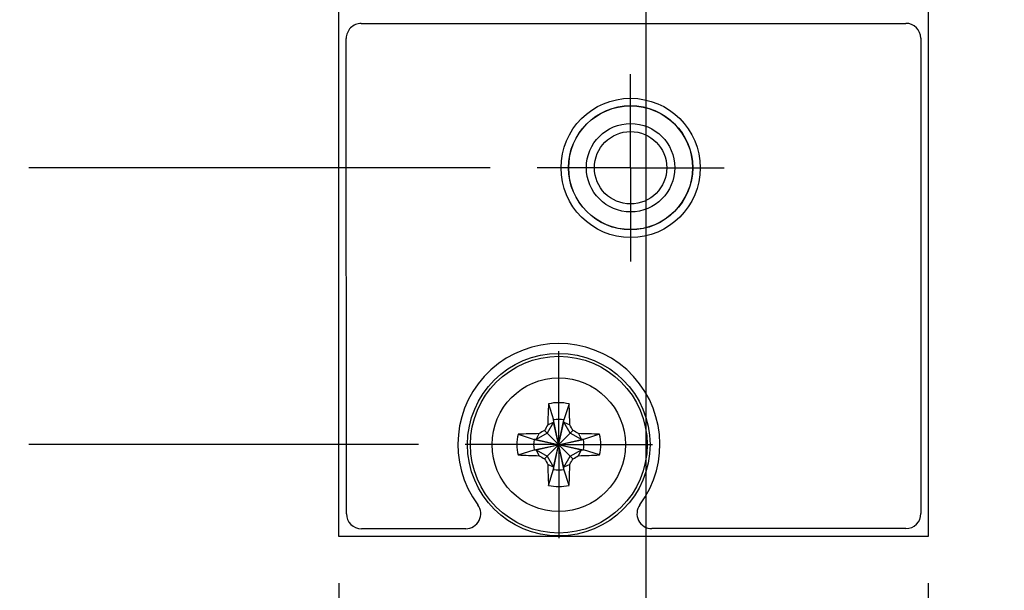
# Model space of a CAD drawing. Header units: inches. Extents: x 0.2 to 16.8, y 0.2 to 10.8.
# Tile 4 of 77: x 3 to 4.4, y 3 to 3.7. Entities that reach past the tile are written whole.
import ezdxf

# ---------------------------------------------------------------- set-up
doc = ezdxf.new("R2010")
doc.units = ezdxf.units.IN
doc.header["$LTSCALE"] = 0.935
doc.header["$MEASUREMENT"] = 0
doc.linetypes.add('CENTER', pattern=[0.6, 0.375, -0.075, 0.075, -0.075])
doc.layers.get('0').update_dxf_attribs({"linetype": 'CONTINUOUS'})
doc.layers.add('02___PRT_ALL_AXES', color=7, linetype='CONTINUOUS')
doc.layers.add('DIMENSIONS', color=7, linetype='CONTINUOUS')
doc.styles.get("Standard").update_dxf_attribs({"font": 'txt', "width": 0.8})
doc.dimstyles.new('DIMSTYLE_1', dxfattribs={"dimtxt": 0.125, "dimasz": 0.18, "dimexe": 0.125, "dimexo": 0.0625, "dimgap": 0.09, "dimtad": 0, "dimtih": 1, "dimtoh": 1, "dimzin": 4, "dimdsep": 46, "dimtxsty": 'STANDARD', "dimblk": '_FILLED', "dimblk1": '_FILLED', "dimblk2": '_FILLED', "dimcen": 0.09, "dimadec": 0, "dimazin": 0, "dimtp": 0.01, "dimtm": 0.01, "dimtfac": 1, "dimtofl": 0, "dimtmove": 0, "dimatfit": 3, "dimldrblk": '_FILLED', "dimfxl": 1, "dimtolj": 1, "dimtzin": 4, "dimarcsym": 0})

# ---------------------------------------------------------------- blocks, each defined once
blk = doc.blocks.new('*D3')
at = {"layer": 'DIMENSIONS', "color": 2, "linetype": 'CONTINUOUS'}
blk.add_line((4.2509, 2.9757), (4.2509, 2.6007), dxfattribs=at)
at = {"layer": 'DIMENSIONS', "color": 2, "linetype": 'CONTINUOUS', "insert": (4.1884, 2.5382), "char_height": 0.125, "width": 1.025, "attachment_point": 3, "rotation": 90, "line_spacing_factor": 0.9}
blk.add_mtext('.49{\\Ftxt.shx;\\W1.000000;\\H0.125000; }[12.5]', dxfattribs=at)
blk = doc.blocks.new('_FILLED')
at = {"color": 0, "linetype": 'BYBLOCK'}
blk.add_solid([(0, 0), (-1, 0.1736), (-1, -0.1736)], dxfattribs=at)
blk = doc.blocks.new('*D4')
at = {"layer": 'DIMENSIONS', "color": 2, "linetype": 'CONTINUOUS'}
blk.add_line((3.4629, 2.9757), (3.4629, 2.6007), dxfattribs=at)
at = {"layer": 'DIMENSIONS', "color": 2, "linetype": 'CONTINUOUS', "insert": (3.4004, 2.5382), "char_height": 0.125, "width": 1.025, "attachment_point": 3, "rotation": 90, "line_spacing_factor": 0.9}
blk.add_mtext('-.29{\\Ftxt.shx;\\W1.000000;\\H0.125000; }[7.5]', dxfattribs=at)
blk = doc.blocks.new('*D11')
at = {"layer": 'DIMENSIONS', "color": 2, "linetype": 'CONTINUOUS'}
blk.add_line((3.6653, 3.5307), (3.0486, 3.5307), dxfattribs=at)
at = {"layer": 'DIMENSIONS', "color": 2, "linetype": 'CONTINUOUS', "insert": (2.9861, 3.5932), "char_height": 0.125, "width": 0.925, "attachment_point": 3, "line_spacing_factor": 0.9}
blk.add_mtext('.37{\\Ftxt.shx;\\W1.000000;\\H0.125000; }[9.4]', dxfattribs=at)
blk = doc.blocks.new('*D12')
at = {"layer": 'DIMENSIONS', "color": 2, "linetype": 'CONTINUOUS'}
blk.add_line((3.5693, 3.1607), (3.0486, 3.1607), dxfattribs=at)
at = {"layer": 'DIMENSIONS', "color": 2, "linetype": 'CONTINUOUS', "insert": (2.9861, 3.2232), "char_height": 0.125, "width": 0.725, "attachment_point": 3, "line_spacing_factor": 0.9}
blk.add_mtext('.00{\\Ftxt.shx;\\W1.000000;\\H0.125000; }[0]', dxfattribs=at)
blk = doc.blocks.new('*D13')
at = {"layer": 'DIMENSIONS', "color": 2, "linetype": 'CONTINUOUS'}
blk.add_line((3.4033, 7.4006), (3.0486, 7.4006), dxfattribs=at)
at = {"layer": 'DIMENSIONS', "color": 2, "linetype": 'CONTINUOUS', "insert": (2.9861, 7.4631), "char_height": 0.125, "width": 1.525, "attachment_point": 3, "line_spacing_factor": 0.9}
blk.add_mtext('2X 4.24{\\Ftxt.shx;\\W1.000000;\\H0.125000; }[107.7]', dxfattribs=at)
blk = doc.blocks.new('*D14')
at = {"layer": 'DIMENSIONS', "color": 2, "linetype": 'CONTINUOUS'}
blk.add_line((3.5693, 7.9827), (3.0486, 7.9827), dxfattribs=at)
at = {"layer": 'DIMENSIONS', "color": 2, "linetype": 'CONTINUOUS', "insert": (2.9861, 8.0452), "char_height": 0.125, "width": 1.225, "attachment_point": 3, "line_spacing_factor": 0.9}
blk.add_mtext('4.82{\\Ftxt.shx;\\W1.000000;\\H0.125000; }[122.5]', dxfattribs=at)
blk = doc.blocks.new('*D15')
at = {"layer": 'DIMENSIONS', "color": 2, "linetype": 'CONTINUOUS'}
for p, q in [((3.1875, 8.25), (3.0486, 8.25)), ((3.3083, 8.1052), (3.1875, 8.25)), ((3.4004, 8.1052), (3.3083, 8.1052))]:
    blk.add_line(p, q, dxfattribs=at)
at = {"layer": 'DIMENSIONS', "color": 2, "linetype": 'CONTINUOUS', "insert": (2.9861, 8.3125), "char_height": 0.125, "width": 1.225, "attachment_point": 3, "line_spacing_factor": 0.9}
blk.add_mtext('4.94{\\Ftxt.shx;\\W1.000000;\\H0.125000; }[125.6]', dxfattribs=at)
blk = doc.blocks.new('*D16')
at = {"layer": 'DIMENSIONS', "color": 2, "linetype": 'CONTINUOUS'}
blk.add_line((3.6858, 5.4657), (3.0254, 5.4657), dxfattribs=at)
at = {"layer": 'DIMENSIONS', "color": 2, "linetype": 'CONTINUOUS', "insert": (2.9629, 5.5282), "char_height": 0.125, "width": 1.125, "attachment_point": 3, "line_spacing_factor": 0.9}
blk.add_mtext('2.30{\\Ftxt.shx;\\W1.000000;\\H0.125000; }[58.5]', dxfattribs=at)
blk = doc.blocks.new('*D17')
at = {"layer": 'DIMENSIONS', "color": 2, "linetype": 'CONTINUOUS'}
blk.add_line((3.8734, 5.2781), (3.8734, 2.6057), dxfattribs=at)
at = {"layer": 'DIMENSIONS', "color": 2, "linetype": 'CONTINUOUS', "insert": (3.8109, 2.5432), "char_height": 0.125, "width": 0.725, "attachment_point": 3, "rotation": 90, "line_spacing_factor": 0.9}
blk.add_mtext('.12{\\Ftxt.shx;\\W1.000000;\\H0.125000; }[3]', dxfattribs=at)

msp = doc.modelspace()

# ---------------------------------------------------------------- linework, layer by layer
at = {"color": 7, "linetype": 'CONTINUOUS'}
for p, q in [((3.4629, 3.0382), (3.4629, 8.1052)), ((4.2509, 8.1052), (4.2509, 3.0382)), ((3.4928, 3.7234), (4.2208, 3.7236)), ((3.473, 3.0684), (3.4728, 3.7034)), ((4.2408, 3.7036), (4.241, 3.0686)), ((3.7431, 3.2151), (3.75, 3.1937)), ((3.7707, 3.2151), (3.7638, 3.1937)), ((3.75, 3.1909), (3.7415, 3.1761)), ((3.7422, 3.1871), (3.75, 3.1909)), ((3.7638, 3.1278), (3.75, 3.1937)), ((3.75, 3.1937), (3.75, 3.1909)), ((3.75, 3.1278), (3.7638, 3.1937)), ((3.7638, 3.1305), (3.75, 3.1909)), ((3.75, 3.1305), (3.7638, 3.1909)), ((3.7638, 3.1909), (3.7638, 3.1937)), ((3.7638, 3.1909), (3.7716, 3.1871)), ((3.7723, 3.1761), (3.7638, 3.1909)), ((3.7025, 3.1745), (3.724, 3.1676)), ((3.7415, 3.1761), (3.7267, 3.1676)), ((3.7267, 3.1676), (3.7306, 3.1754)), ((3.7759, 3.1417), (3.7379, 3.1797)), ((3.7379, 3.1417), (3.7759, 3.1797)), ((3.7871, 3.1676), (3.7723, 3.1761)), ((3.7833, 3.1754), (3.7871, 3.1676)), ((3.8113, 3.1745), (3.7899, 3.1676)), ((3.7267, 3.1676), (3.724, 3.1676)), ((3.724, 3.1676), (3.7899, 3.1538)), ((3.724, 3.1538), (3.7899, 3.1676)), ((3.7267, 3.1676), (3.7871, 3.1538)), ((3.7267, 3.1538), (3.7871, 3.1676)), ((3.7899, 3.1676), (3.7871, 3.1676)), ((3.7025, 3.1469), (3.724, 3.1538)), ((3.724, 3.1538), (3.7267, 3.1538)), ((3.7267, 3.1538), (3.7415, 3.1453)), ((3.7306, 3.146), (3.7267, 3.1538)), ((3.7723, 3.1453), (3.7871, 3.1538)), ((3.7833, 3.146), (3.7871, 3.1538)), ((3.7871, 3.1538), (3.7899, 3.1538)), ((3.8113, 3.1469), (3.7899, 3.1538)), ((3.7415, 3.1453), (3.75, 3.1305)), ((3.75, 3.1305), (3.7422, 3.1344)), ((3.7638, 3.1305), (3.7723, 3.1453)), ((3.7716, 3.1344), (3.7638, 3.1305)), ((3.7431, 3.1063), (3.75, 3.1278)), ((3.75, 3.1305), (3.75, 3.1278)), ((3.7638, 3.1278), (3.7638, 3.1305)), ((3.7707, 3.1063), (3.7638, 3.1278)), ((3.6326, 3.0484), (3.493, 3.0484)), ((4.221, 3.0486), (3.8814, 3.0485)), ((4.2509, 3.0382), (3.4629, 3.0382))]:
    msp.add_line(p, q, dxfattribs=at)
for centre, radius in [((3.8529, 3.5305), 0.093), ((3.8529, 3.5307), 0.083), ((3.8529, 3.5307), 0.0827), ((3.8529, 3.5307), 0.0591), ((3.8529, 3.5307), 0.0484), ((3.7569, 3.1607), 0.122), ((3.7569, 3.1607), 0.1181)]:
    msp.add_circle(centre, radius, dxfattribs=at)
at = {"color": 9, "linetype": 'CONTINUOUS'}
msp.add_circle((3.7569, 3.1607), 0.0892, dxfattribs=at)
at = {"color": 7, "linetype": 'CONTINUOUS'}
for centre, radius, start, end in [((3.4928, 3.7034), 0.02, 90.0182, 180.0182), ((4.2208, 3.7036), 0.02, 0.0182, 90.0182), ((3.757, 3.1609), 0.135, 323.3789, 216.6574), ((4.8733, 3.1633), 1.1314, 177.3747, 178.7944), ((3.7569, 3.1607), 0.0561, 75.7819, 104.2181), ((2.6405, 3.1633), 1.1314, 1.2056, 2.6253), ((5.4564, 2.1796), 1.9884, 149.5553, 149.8007), ((3.7569, 3.1607), 0.0337, 78.1893, 101.8107), ((2.0608, 2.1815), 1.9845, 30.199, 30.4449), ((3.7569, 3.1607), 0.0561, 165.7819, 194.2181), ((3.7544, 2.0443), 1.1314, 91.2056, 92.6253), ((4.7361, 1.4646), 1.9845, 120.199, 120.4449), ((2.7758, 1.4612), 1.9884, 59.5553, 59.8007), ((3.7595, 2.0443), 1.1314, 87.3747, 88.7944), ((3.7569, 3.1607), 0.0561, 345.7819, 14.2181), ((3.7569, 3.1607), 0.0337, 168.1893, 191.8107), ((3.7569, 3.1607), 0.0337, 348.1893, 11.8107), ((3.7544, 4.2771), 1.1314, 267.3747, 268.7944), ((4.7381, 4.8602), 1.9884, 239.5553, 239.8007), ((2.7777, 4.8569), 1.9845, 300.199, 300.4449), ((3.7595, 4.2771), 1.1314, 271.2056, 272.6253), ((5.4531, 4.1399), 1.9845, 210.199, 210.4449), ((4.8733, 3.1582), 1.1314, 181.2056, 182.6253), ((2.6405, 3.1582), 1.1314, 357.3747, 358.7944), ((2.0574, 4.1419), 1.9884, 329.5553, 329.8007), ((3.7569, 3.1607), 0.0337, 258.1893, 281.8107), ((3.7569, 3.1607), 0.0561, 255.7819, 284.2181), ((3.6326, 3.0684), 0.02, 270.0182, 36.6574), ((3.8814, 3.0685), 0.02, 143.3789, 270.0182), ((3.493, 3.0684), 0.02, 180.0182, 270.0182), ((4.221, 3.0686), 0.02, 270.0182, 0.0182)]:
    msp.add_arc(centre, radius, start, end, dxfattribs=at)
at = {"layer": '02___PRT_ALL_AXES', "color": 7, "linetype": 'CENTER'}
for p, q in [((3.8529, 3.5307), (3.8529, 3.6558)), ((3.8529, 3.5307), (3.7278, 3.5307)), ((3.8529, 3.5307), (3.978, 3.5307)), ((3.8529, 3.5307), (3.8529, 3.4056)), ((3.7569, 3.1607), (3.7569, 3.2858)), ((3.7569, 3.1607), (3.6318, 3.1607)), ((3.7569, 3.1607), (3.882, 3.1607)), ((3.7569, 3.1607), (3.7569, 3.0356))]:
    msp.add_line(p, q, dxfattribs=at)

# ---------------------------------------------------------------- dimensions: what is measured, and where the dimension line sits
at = {"layer": 'DIMENSIONS', "color": 2, "linetype": 'CONTINUOUS'}
for feature_location, offset, dtype, origin, picture, middle in [((3.4004, 8.1052), (-0.3518, 0.1448), 0, (3.4629, 3.1607), '*D15', (2.3736, 8.25)), ((3.5693, 7.9827), (-0.5207, 0), 0, (3.6318, 3.1607), '*D14', (2.3736, 7.9827)), ((3.68584, 5.46571), (-0.66041, 0), 0, (3.74834, 3.16072), '*D16', (2.40043, 5.46571)), ((3.8734, 5.2781), (0, -2.6724), 1, (3.7569, 5.3406), '*D17', (3.8734, 2.1807)), ((3.6653, 3.5307), (-0.6167, 0), 0, (3.6318, 3.1607), '*D11', (2.5236, 3.5307)), ((3.569328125, 3.16071875), (-0.5206976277, 0), 0, (3.631828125, 3.16071875), '*D12', (2.6236304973, 3.16071875)), ((4.2509, 2.9757), (0, -0.375), 1, (3.7569, 3.0382), '*D3', (4.2509, 2.0257))]:
    dim = msp.add_ordinate_dim(feature_location=feature_location, offset=offset, dtype=dtype, origin=origin, dimstyle='DIMSTYLE_1', override={"dimtad": 1, "dimtih": 0, "dimtoh": 0}, dxfattribs=at)
    dim.commit()
    dim.dimension.update_dxf_attribs({"geometry": picture, "text_midpoint": middle})
for feature_location, offset, dtype, origin, text, picture, middle in [((3.4033, 7.4006), (-0.3547, 0), 0, (3.4658, 3.1607), '2X <>', '*D13', (2.2236, 7.4006)), ((3.4629, 2.9757), (0, -0.375), 1, (3.7569, 3.0382), '-<>', '*D4', (3.4629, 2.0257))]:
    dim = msp.add_ordinate_dim(feature_location=feature_location, offset=offset, dtype=dtype, origin=origin, text=text, dimstyle='DIMSTYLE_1', override={"dimtad": 1, "dimtih": 0, "dimtoh": 0}, dxfattribs=at)
    dim.commit()
    dim.dimension.update_dxf_attribs({"geometry": picture, "text_midpoint": middle})

doc.saveas('drawing.dxf')
